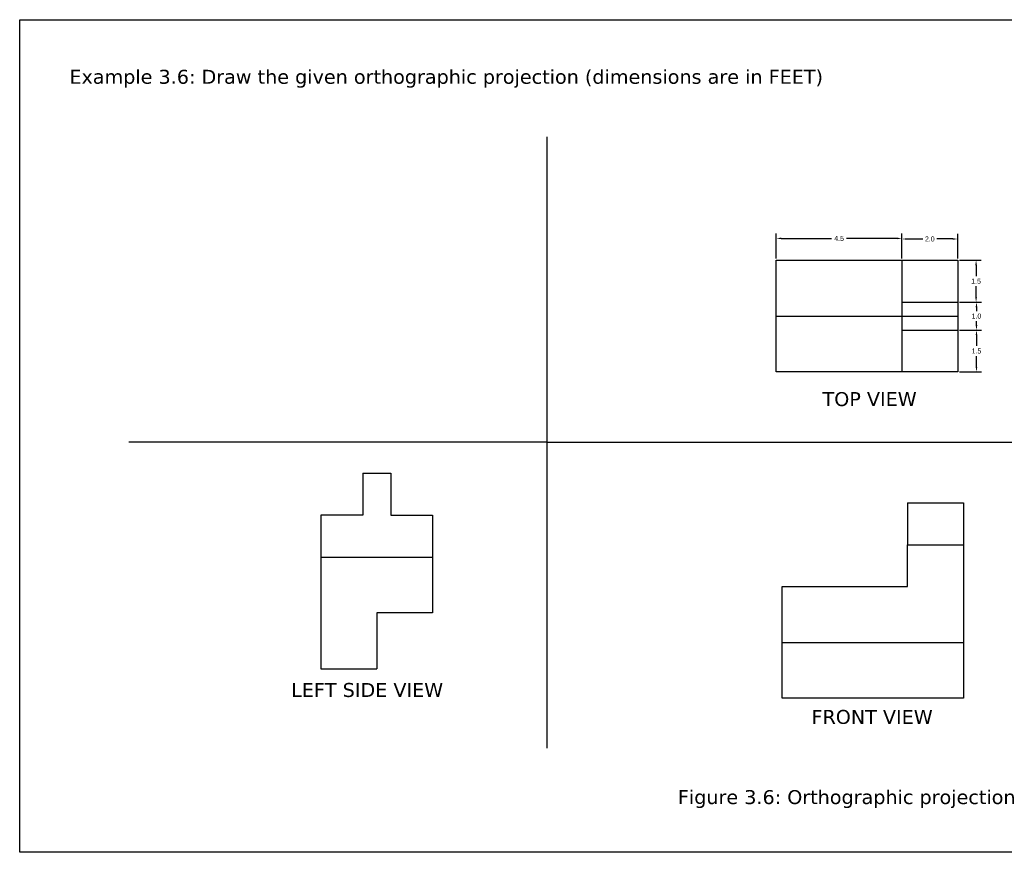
# Model space of a CAD drawing. Header units: millimetres. Extents: x 110 to 309, y -2 to 66.
# Tile 10 of 14: x 249 to 285, y -2 to 28. Entities that reach past the tile are written whole.
import ezdxf

# ---------------------------------------------------------------- set-up
doc = ezdxf.new("R2010")
doc.units = ezdxf.units.MM
doc.header["$MEASUREMENT"] = 0
doc.dimstyles.get("Standard").update_dxf_attribs({"dimtxt": 0.18, "dimasz": 0.18, "dimexe": 0.18, "dimexo": 0.0625, "dimgap": 0.09, "dimtad": 0, "dimtih": 1, "dimtoh": 1, "dimdec": 1, "dimzin": 0, "dimdsep": 46, "dimtxsty": 'Standard', "dimcen": 0.09, "dimadec": 0, "dimazin": 0, "dimtfac": 1, "dimtdec": 1, "dimtofl": 0, "dimtmove": 0, "dimatfit": 3, "dimfxl": 1, "dimtolj": 1, "dimtzin": 0, "dimarcsym": 0})

# ---------------------------------------------------------------- blocks, each defined once
blk = doc.blocks.new('*D21')
at = {"color": 0, "lineweight": -2}
for p, q in [((276.352, 19.155), (276.352, 20.055)), ((276.532, 19.875), (278.332, 19.875)), ((280.672, 19.875), (278.872, 19.875)), ((280.852, 19.155), (280.852, 20.055))]:
    blk.add_line(p, q, dxfattribs=at)
at = {"color": 0, "lineweight": 25}
for points in [[(276.532, 19.905), (276.532, 19.845), (276.352, 19.875)], [(280.672, 19.905), (280.672, 19.845), (280.852, 19.875)]]:
    blk.add_solid(points, dxfattribs=at)
at = {"layer": 'Defpoints', "color": 0, "lineweight": 25}
for p in [(280.852, 19.875), (276.352, 19.092), (280.852, 19.092)]:
    blk.add_point(p, dxfattribs=at)
at = {"color": 0, "lineweight": 25, "insert": (278.602, 19.875), "char_height": 0.18, "attachment_point": 5}
blk.add_mtext('\\A1;4.5', dxfattribs=at)
blk = doc.blocks.new('*D22')
at = {"color": 0, "lineweight": -2}
for p, q in [((280.852, 19.155), (280.852, 20.034)), ((281.032, 19.854), (281.597, 19.854)), ((282.672, 19.854), (282.107, 19.854)), ((282.852, 19.155), (282.852, 20.034))]:
    blk.add_line(p, q, dxfattribs=at)
at = {"color": 0, "lineweight": 25}
for points in [[(281.032, 19.884), (281.032, 19.824), (280.852, 19.854)], [(282.672, 19.884), (282.672, 19.824), (282.852, 19.854)]]:
    blk.add_solid(points, dxfattribs=at)
at = {"layer": 'Defpoints', "color": 0, "lineweight": 25}
for p in [(282.852, 19.854), (280.852, 19.092), (282.852, 19.092)]:
    blk.add_point(p, dxfattribs=at)
at = {"color": 0, "lineweight": 25, "insert": (281.852, 19.854), "char_height": 0.18, "attachment_point": 5}
blk.add_mtext('\\A1;2.0', dxfattribs=at)
blk = doc.blocks.new('*D23')
at = {"color": 0, "lineweight": -2}
for p, q in [((282.914, 19.092), (283.689, 19.092)), ((283.509, 18.912), (283.509, 18.522)), ((283.509, 17.772), (283.509, 18.162)), ((282.914, 17.592), (283.689, 17.592))]:
    blk.add_line(p, q, dxfattribs=at)
at = {"color": 0, "lineweight": 25}
for points in [[(283.479, 18.912), (283.539, 18.912), (283.509, 19.092)], [(283.479, 17.772), (283.539, 17.772), (283.509, 17.592)]]:
    blk.add_solid(points, dxfattribs=at)
at = {"layer": 'Defpoints', "color": 0, "lineweight": 25}
for p in [(282.852, 19.092), (282.852, 17.592), (283.509, 17.592)]:
    blk.add_point(p, dxfattribs=at)
at = {"color": 0, "lineweight": 25, "insert": (283.509, 18.342), "char_height": 0.18, "attachment_point": 5}
blk.add_mtext('\\A1;1.5', dxfattribs=at)
blk = doc.blocks.new('*D24')
at = {"color": 0, "lineweight": -2}
for p, q in [((282.914, 17.592), (283.703, 17.592)), ((283.523, 17.412), (283.523, 17.272)), ((282.914, 16.592), (283.703, 16.592)), ((283.523, 16.772), (283.523, 16.912))]:
    blk.add_line(p, q, dxfattribs=at)
at = {"color": 0, "lineweight": 25}
for points in [[(283.493, 17.412), (283.553, 17.412), (283.523, 17.592)], [(283.493, 16.772), (283.553, 16.772), (283.523, 16.592)]]:
    blk.add_solid(points, dxfattribs=at)
at = {"layer": 'Defpoints', "color": 0, "lineweight": 25}
for p in [(282.852, 17.592), (282.852, 16.592), (283.523, 16.592)]:
    blk.add_point(p, dxfattribs=at)
at = {"color": 0, "lineweight": 25, "insert": (283.523, 17.092), "char_height": 0.18, "attachment_point": 5}
blk.add_mtext('\\A1;1.0', dxfattribs=at)
blk = doc.blocks.new('*D25')
at = {"color": 0, "lineweight": -2}
for p, q in [((282.914, 16.592), (283.703, 16.592)), ((283.523, 16.412), (283.523, 16.022)), ((283.523, 15.272), (283.523, 15.662)), ((282.914, 15.092), (283.703, 15.092))]:
    blk.add_line(p, q, dxfattribs=at)
at = {"color": 0, "lineweight": 25}
for points in [[(283.493, 16.412), (283.553, 16.412), (283.523, 16.592)], [(283.493, 15.272), (283.553, 15.272), (283.523, 15.092)]]:
    blk.add_solid(points, dxfattribs=at)
at = {"layer": 'Defpoints', "color": 0, "lineweight": 25}
for p in [(282.852, 16.592), (282.852, 15.092), (283.523, 15.092)]:
    blk.add_point(p, dxfattribs=at)
at = {"color": 0, "lineweight": 25, "insert": (283.523, 15.842), "char_height": 0.18, "attachment_point": 5}
blk.add_mtext('\\A1;1.5', dxfattribs=at)

msp = doc.modelspace()

# ---------------------------------------------------------------- linework, layer by layer
at = {"lineweight": 25}
for p, q in [((268.125, 23.511), (268.125, 1.618)), ((268.125, 23.511), (268.125, 12.575)), ((276.352, 19.092), (280.852, 19.092)), ((276.352, 17.092), (276.352, 19.092)), ((280.852, 19.092), (282.852, 19.092)), ((280.852, 19.092), (280.852, 19.092)), ((280.852, 19.092), (280.852, 17.592)), ((282.852, 19.092), (282.852, 17.592)), ((280.852, 17.592), (280.852, 16.592)), ((280.852, 17.592), (280.852, 17.592)), ((280.852, 17.592), (282.852, 17.592)), ((282.852, 17.592), (282.852, 16.592)), ((276.352, 15.092), (276.352, 17.092)), ((276.352, 17.092), (282.852, 17.092)), ((280.852, 16.592), (280.852, 15.092)), ((280.852, 16.592), (282.852, 16.592)), ((282.852, 16.592), (282.852, 15.092)), ((280.852, 15.092), (276.352, 15.092)), ((282.852, 15.092), (280.852, 15.092)), ((268.125, 12.575), (253.155, 12.575)), ((268.125, 12.575), (305.681, 12.575)), ((261.538, 11.462), (262.538, 11.462)), ((261.538, 11.462), (261.538, 9.962)), ((262.538, 11.462), (262.538, 9.962)), ((281.058, 10.404), (283.058, 10.404)), ((281.058, 10.404), (281.058, 8.904)), ((283.058, 10.404), (283.058, 8.904)), ((261.538, 9.962), (260.038, 9.962)), ((260.038, 9.962), (260.038, 8.462)), ((262.538, 9.962), (264.038, 9.962)), ((264.038, 9.962), (264.038, 8.462)), ((281.058, 7.404), (281.058, 8.904)), ((281.058, 8.904), (283.058, 8.904)), ((283.058, 8.904), (283.058, 7.404)), ((260.038, 8.462), (260.038, 4.462)), ((260.038, 8.462), (264.038, 8.462)), ((264.038, 8.462), (264.038, 6.462)), ((276.558, 5.404), (276.558, 7.404)), ((276.558, 7.404), (281.058, 7.404)), ((283.058, 7.404), (283.058, 5.404)), ((264.038, 6.462), (262.038, 6.462)), ((262.038, 6.462), (262.038, 4.462)), ((276.558, 3.404), (276.558, 5.404)), ((276.558, 5.404), (283.058, 5.404)), ((283.058, 5.404), (283.058, 3.404)), ((260.038, 4.462), (262.038, 4.462)), ((283.058, 3.404), (276.558, 3.404))]:
    msp.add_line(p, q, dxfattribs=at)
msp.add_lwpolyline([(309.276, -2.112), (249.245, -2.112), (249.245, 27.708), (309.276, 27.708)], close=True, dxfattribs=at)

# ---------------------------------------------------------------- texts
at = {"lineweight": 25, "char_height": 0.5}
for s, insert, width, attachment_point in [('{\\fVerdana|b0|i0|c0|p34;Example 3.6: Draw the given orthographic projection (dimensions are in FEET)}', (251.026, 25.914), 27.92113, 1), ('{\\fVerdana Pro|b0|i0|c0|p34;TOP VIEW}', (278.008, 14.37), 4.16009, 1), ('{\\fVerdana Pro|b0|i0|c0|p34;LEFT SIDE VIEW}', (258.969, 3.952), 6.67189, 1), ('{\\fVerdana Pro|b0|i0|c0|p34;FRONT VIEW}', (277.611, 2.987), 8.05847, 1), ('{\\fVerdana Pro|b0|i0|c0|p34;Figure 3.6: Orthographic projection}', (272.827, -0.206), 12.2222, 4)]:
    msp.add_mtext(s, dxfattribs=dict(at, insert=insert, width=width, attachment_point=attachment_point))

# ---------------------------------------------------------------- dimensions: what is measured, and where the dimension line sits
at = {"lineweight": 25}
for p1, p2, distance, picture, middle in [((276.352, 19.092), (280.852, 19.092), 0.783, '*D21', (278.602, 19.875)), ((280.852, 19.092), (282.852, 19.092), 0.762, '*D22', (281.852, 19.854)), ((282.852, 19.092), (282.852, 17.592), 0.657, '*D23', (283.509, 18.342)), ((282.852, 17.592), (282.852, 16.592), 0.671, '*D24', (283.523, 17.092)), ((282.852, 16.592), (282.852, 15.092), 0.671, '*D25', (283.523, 15.842))]:
    dim = msp.add_aligned_dim(p1=p1, p2=p2, distance=distance, dimstyle='Standard', dxfattribs=at)
    dim.commit()
    dim.dimension.update_dxf_attribs({"geometry": picture, "text_midpoint": middle})

doc.saveas('drawing.dxf')
